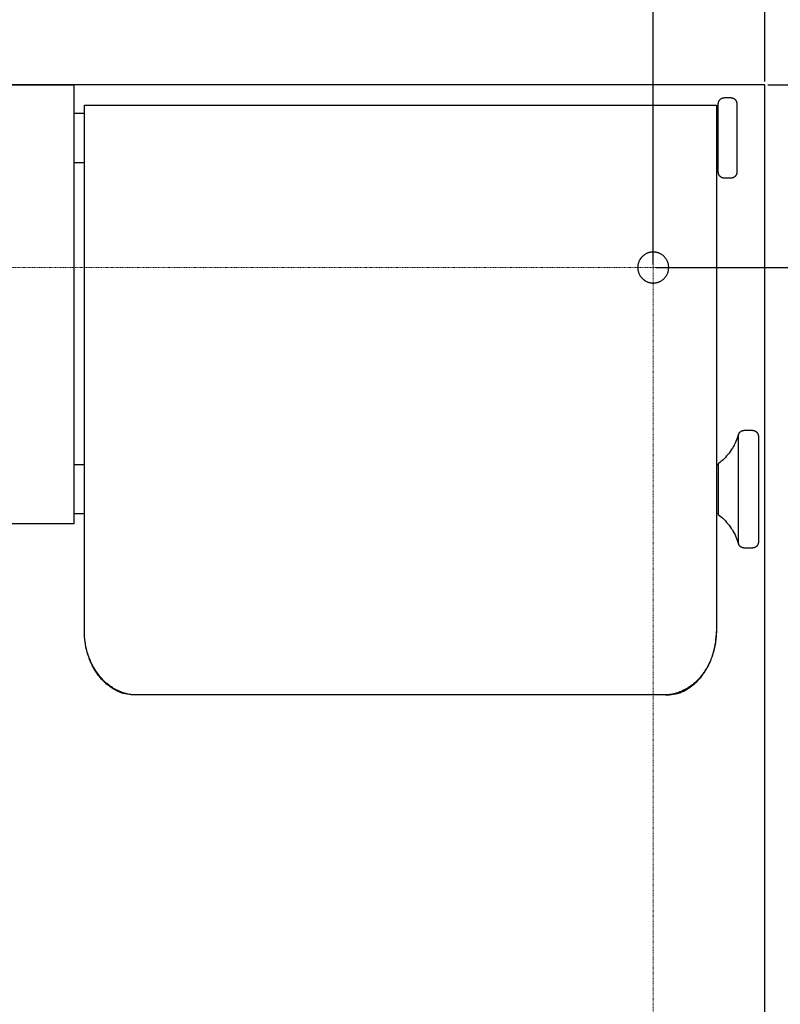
# Model space of a CAD drawing. Header units: millimetres. Extents: x 580 to 2065, y -13 to 1037.
# Tile 5 of 10: x 1197 to 1320, y 502 to 660. Entities that reach past the tile are written whole.
import ezdxf

# ---------------------------------------------------------------- set-up
doc = ezdxf.new("R2010")
doc.units = ezdxf.units.MM
doc.header["$LTSCALE"] = 0.1
doc.linetypes.add('CENTER', pattern=[0.6, 0.375, -0.075, 0.075, -0.075])
for name, color, linetype in [('CEN', 1, 'CENTER'), ('DEFAULT', 7, 'Continuous'), ('LAYER 07', 2, 'Continuous')]:
    doc.layers.add(name, color=color, linetype=linetype)
doc.styles.add('ARIAL', font='arial_0.ttf')
doc.dimstyles.new('DIMENSION STYLE 01', dxfattribs={"dimtxt": 20, "dimasz": 20, "dimexe": 10, "dimexo": 0.5, "dimgap": 0.09, "dimtad": 1, "dimtoh": 1, "dimdec": 0, "dimzin": 0, "dimdsep": 46, "dimtxsty": 'ARIAL', "dimcen": 0.5, "dimadec": 1, "dimazin": 0, "dimtfac": 1, "dimtdec": 4, "dimtofl": 0, "dimtmove": 0, "dimatfit": 3, "dimfxl": 1, "dimtolj": 1, "dimtzin": 0, "dimarcsym": 0})

# ---------------------------------------------------------------- blocks, each defined once
blk = doc.blocks.new('*D328')
at = {"layer": 'DEFAULT', "color": 0, "lineweight": -2, "transparency": 16777216}
for p, q in [((1092.26, 620.96), (1092.26, 706.62)), ((1299.26, 620.96), (1299.26, 706.62)), ((1112.26, 696.62), (1279.26, 696.62))]:
    blk.add_line(p, q, dxfattribs=at)
at = {"layer": 'DEFAULT', "color": 0, "transparency": 16777216}
for points in [[(1112.26, 699.95), (1112.26, 693.29), (1092.26, 696.62)], [(1279.26, 699.95), (1279.26, 693.29), (1299.26, 696.62)]]:
    blk.add_solid(points, dxfattribs=at)
at = {"layer": 'Defpoints', "color": 0, "transparency": 16777216}
for p in [(1299.26, 696.62), (1092.26, 620.46), (1299.26, 620.46)]:
    blk.add_point(p, dxfattribs=at)
at = {"layer": 'DEFAULT', "color": 0, "transparency": 16777216, "insert": (1195.76, 706.92), "char_height": 20, "attachment_point": 5, "style": 'ARIAL'}
blk.add_mtext('\\A1;207', dxfattribs=at)
blk = doc.blocks.new('*D325')
at = {"layer": 'DEFAULT', "color": 0, "lineweight": -2, "transparency": 16777216}
for p, q in [((1074.26, 650.46), (1074.26, 742.63)), ((1317.26, 650.46), (1317.26, 742.63)), ((1297.26, 732.63), (1094.26, 732.63))]:
    blk.add_line(p, q, dxfattribs=at)
at = {"layer": 'DEFAULT', "color": 0, "transparency": 16777216}
for points in [[(1094.26, 735.97), (1094.26, 729.3), (1074.26, 732.63)], [(1297.26, 735.97), (1297.26, 729.3), (1317.26, 732.63)]]:
    blk.add_solid(points, dxfattribs=at)
at = {"layer": 'Defpoints', "color": 0, "transparency": 16777216}
for p in [(1074.26, 732.63), (1074.26, 649.96), (1317.26, 649.96)]:
    blk.add_point(p, dxfattribs=at)
at = {"layer": 'DEFAULT', "color": 0, "transparency": 16777216, "insert": (1195.76, 742.94), "char_height": 20, "attachment_point": 5, "style": 'ARIAL'}
blk.add_mtext('\\A1;243', dxfattribs=at)
blk = doc.blocks.new('*D329')
at = {"layer": 'DEFAULT', "color": 0, "lineweight": -2, "transparency": 16777216}
for p, q in [((1317.76, 649.96), (1402.91, 649.96)), ((1392.91, 629.96), (1392.91, 140.96)), ((1317.76, 120.96), (1402.91, 120.96))]:
    blk.add_line(p, q, dxfattribs=at)
at = {"layer": 'DEFAULT', "color": 0, "transparency": 16777216}
for points in [[(1389.57, 629.96), (1396.24, 629.96), (1392.91, 649.96)], [(1389.57, 140.96), (1396.24, 140.96), (1392.91, 120.96)]]:
    blk.add_solid(points, dxfattribs=at)
at = {"layer": 'Defpoints', "color": 0, "transparency": 16777216}
for p in [(1317.26, 649.96), (1317.26, 120.96), (1392.91, 120.96)]:
    blk.add_point(p, dxfattribs=at)
at = {"layer": 'DEFAULT', "color": 0, "transparency": 16777216, "insert": (1382.6, 385.46), "char_height": 20, "attachment_point": 5, "rotation": 90, "style": 'ARIAL'}
blk.add_mtext('\\A1;530^M^J', dxfattribs=at)
blk = doc.blocks.new('*D330')
at = {"layer": 'DEFAULT', "color": 0, "lineweight": -2, "transparency": 16777216}
for p, q in [((1299.76, 620.46), (1369.07, 620.46)), ((1359.07, 600.46), (1359.07, 180.46)), ((1299.76, 160.46), (1369.07, 160.46))]:
    blk.add_line(p, q, dxfattribs=at)
at = {"layer": 'DEFAULT', "color": 0, "transparency": 16777216}
for points in [[(1355.74, 600.46), (1362.4, 600.46), (1359.07, 620.46)], [(1355.74, 180.46), (1362.4, 180.46), (1359.07, 160.46)]]:
    blk.add_solid(points, dxfattribs=at)
at = {"layer": 'Defpoints', "color": 0, "transparency": 16777216}
for p in [(1299.26, 620.46), (1299.26, 160.46), (1359.07, 160.46)]:
    blk.add_point(p, dxfattribs=at)
at = {"layer": 'DEFAULT', "color": 0, "transparency": 16777216, "insert": (1348.77, 390.46), "char_height": 20, "attachment_point": 5, "rotation": 90, "style": 'ARIAL'}
blk.add_mtext('\\A1;460', dxfattribs=at)

msp = doc.modelspace()

# ---------------------------------------------------------------- linework, layer by layer
at = {"layer": 'CEN', "lineweight": 0}
for p, q in [((1299.26, 147.45), (1299.26, 644.05)), ((1308.26, 620.46), (1080.34, 620.46))]:
    msp.add_line(p, q, dxfattribs=at)
at = {"layer": 'LAYER 07'}
for p, q in [((1317.26, 649.96), (1149.26, 649.96)), ((1185.76, 649.96), (1205.76, 649.96)), ((1205.76, 649.96), (1205.76, 579.1)), ((1317.26, 138.99), (1317.26, 649.96)), ((1309.76, 646.91), (1309.77, 646.95)), ((1309.76, 646.88), (1309.76, 646.91)), ((1309.76, 635.88), (1309.76, 646.88)), ((1309.77, 647.02), (1309.78, 647.05)), ((1309.77, 646.98), (1309.77, 647.02)), ((1309.77, 646.95), (1309.77, 646.98)), ((1309.78, 647.08), (1309.79, 647.12)), ((1309.78, 647.05), (1309.78, 647.08)), ((1309.79, 647.12), (1309.8, 647.15)), ((1309.8, 647.15), (1309.81, 647.19)), ((1309.81, 647.19), (1309.82, 647.22)), ((1309.82, 647.22), (1309.84, 647.25)), ((1309.84, 647.25), (1309.85, 647.28)), ((1309.85, 647.28), (1309.86, 647.31)), ((1309.86, 647.31), (1309.88, 647.35)), ((1309.88, 647.35), (1309.9, 647.38)), ((1309.9, 647.38), (1309.91, 647.41)), ((1309.91, 647.41), (1309.93, 647.44)), ((1309.93, 647.44), (1309.95, 647.46)), ((1309.95, 647.46), (1309.97, 647.49)), ((1309.97, 647.49), (1310, 647.52)), ((1310, 647.52), (1310.02, 647.55)), ((1310.02, 647.55), (1310.04, 647.57)), ((1310.04, 647.57), (1310.07, 647.6)), ((1310.07, 647.6), (1310.09, 647.62)), ((1310.09, 647.62), (1310.12, 647.64)), ((1310.12, 647.64), (1310.15, 647.66)), ((1310.15, 647.66), (1310.17, 647.69)), ((1310.17, 647.69), (1310.2, 647.71)), ((1310.2, 647.71), (1310.23, 647.72)), ((1310.23, 647.72), (1310.26, 647.74)), ((1310.26, 647.74), (1310.29, 647.76)), ((1310.29, 647.76), (1310.32, 647.77)), ((1310.32, 647.77), (1310.36, 647.79)), ((1310.36, 647.79), (1310.39, 647.8)), ((1310.39, 647.8), (1310.42, 647.82)), ((1310.42, 647.82), (1310.45, 647.83)), ((1310.45, 647.83), (1310.49, 647.84)), ((1310.49, 647.84), (1310.52, 647.85)), ((1310.52, 647.85), (1310.55, 647.85)), ((1310.55, 647.85), (1310.59, 647.86)), ((1310.59, 647.86), (1310.62, 647.87)), ((1310.62, 647.87), (1310.66, 647.87)), ((1310.66, 647.87), (1310.69, 647.87)), ((1310.69, 647.87), (1310.73, 647.88)), ((1310.73, 647.88), (1310.76, 647.88)), ((1310.76, 647.88), (1311.76, 647.88)), ((1311.76, 647.88), (1311.8, 647.88)), ((1311.8, 647.88), (1311.83, 647.87)), ((1311.83, 647.87), (1311.87, 647.87)), ((1311.87, 647.87), (1311.9, 647.87)), ((1311.9, 647.87), (1311.94, 647.86)), ((1311.94, 647.86), (1311.97, 647.85)), ((1311.97, 647.85), (1312, 647.85)), ((1312, 647.85), (1312.04, 647.84)), ((1312.04, 647.84), (1312.07, 647.83)), ((1312.07, 647.83), (1312.1, 647.82)), ((1312.1, 647.82), (1312.14, 647.8)), ((1312.14, 647.8), (1312.17, 647.79)), ((1312.17, 647.79), (1312.2, 647.77)), ((1312.2, 647.77), (1312.23, 647.76)), ((1312.23, 647.76), (1312.26, 647.74)), ((1312.26, 647.74), (1312.29, 647.72)), ((1312.29, 647.72), (1312.32, 647.71)), ((1312.32, 647.71), (1312.35, 647.69)), ((1312.35, 647.69), (1312.38, 647.66)), ((1312.38, 647.66), (1312.41, 647.64)), ((1312.41, 647.64), (1312.43, 647.62)), ((1312.43, 647.62), (1312.46, 647.6)), ((1312.46, 647.6), (1312.48, 647.57)), ((1312.48, 647.57), (1312.51, 647.55)), ((1312.51, 647.55), (1312.53, 647.52)), ((1312.53, 647.52), (1312.55, 647.49)), ((1312.55, 647.49), (1312.57, 647.46)), ((1312.57, 647.46), (1312.59, 647.44)), ((1312.59, 647.44), (1312.61, 647.41)), ((1312.61, 647.41), (1312.63, 647.38)), ((1312.63, 647.38), (1312.65, 647.35)), ((1312.65, 647.35), (1312.66, 647.31)), ((1312.66, 647.31), (1312.68, 647.28)), ((1312.68, 647.28), (1312.69, 647.25)), ((1312.69, 647.25), (1312.7, 647.22)), ((1312.7, 647.22), (1312.71, 647.19)), ((1312.71, 647.19), (1312.72, 647.15)), ((1312.72, 647.15), (1312.73, 647.12)), ((1312.73, 647.12), (1312.74, 647.08)), ((1312.74, 647.08), (1312.75, 647.05)), ((1312.75, 647.05), (1312.75, 647.02)), ((1312.75, 647.02), (1312.76, 646.98)), ((1312.76, 646.98), (1312.76, 646.95)), ((1312.76, 646.95), (1312.76, 646.91)), ((1312.76, 646.91), (1312.76, 646.88)), ((1312.76, 646.88), (1312.76, 635.88)), ((1205.76, 645.38), (1207.45, 645.38)), ((1207.45, 561.82), (1207.45, 646.68)), ((1207.45, 646.68), (1258.45, 646.68)), ((1258.45, 646.68), (1309.45, 646.68)), ((1309.45, 646.68), (1309.45, 561.82)), ((1309.45, 645.38), (1309.76, 645.38)), ((1207.45, 637.38), (1205.76, 637.38)), ((1309.76, 637.38), (1309.45, 637.38)), ((1309.76, 635.84), (1309.76, 635.88)), ((1309.77, 635.81), (1309.76, 635.84)), ((1309.77, 635.77), (1309.77, 635.81)), ((1309.77, 635.74), (1309.77, 635.77)), ((1309.78, 635.7), (1309.77, 635.74)), ((1309.78, 635.67), (1309.78, 635.7)), ((1309.79, 635.63), (1309.78, 635.67)), ((1312.74, 635.67), (1312.73, 635.63)), ((1312.75, 635.7), (1312.74, 635.67)), ((1312.76, 635.77), (1312.75, 635.74)), ((1312.75, 635.74), (1312.75, 635.7)), ((1312.76, 635.88), (1312.76, 635.84)), ((1312.76, 635.84), (1312.76, 635.81)), ((1312.76, 635.81), (1312.76, 635.77)), ((1309.8, 635.6), (1309.79, 635.63)), ((1309.81, 635.57), (1309.8, 635.6)), ((1309.82, 635.53), (1309.81, 635.57)), ((1309.84, 635.5), (1309.82, 635.53)), ((1309.85, 635.47), (1309.84, 635.5)), ((1309.86, 635.44), (1309.85, 635.47)), ((1309.88, 635.41), (1309.86, 635.44)), ((1309.9, 635.38), (1309.88, 635.41)), ((1309.91, 635.35), (1309.9, 635.38)), ((1309.93, 635.32), (1309.91, 635.35)), ((1309.95, 635.29), (1309.93, 635.32)), ((1309.97, 635.26), (1309.95, 635.29)), ((1310, 635.23), (1309.97, 635.26)), ((1310.02, 635.21), (1310, 635.23)), ((1310.04, 635.18), (1310.02, 635.21)), ((1310.07, 635.16), (1310.04, 635.18)), ((1310.09, 635.13), (1310.07, 635.16)), ((1310.12, 635.11), (1310.09, 635.13)), ((1310.15, 635.09), (1310.12, 635.11)), ((1310.18, 635.07), (1310.15, 635.09)), ((1310.2, 635.05), (1310.18, 635.07)), ((1310.23, 635.03), (1310.2, 635.05)), ((1310.26, 635.01), (1310.23, 635.03)), ((1310.29, 634.99), (1310.26, 635.01)), ((1310.32, 634.98), (1310.29, 634.99)), ((1310.36, 634.96), (1310.32, 634.98)), ((1310.39, 634.95), (1310.36, 634.96)), ((1310.42, 634.94), (1310.39, 634.95)), ((1310.45, 634.92), (1310.42, 634.94)), ((1310.49, 634.91), (1310.45, 634.92)), ((1310.52, 634.91), (1310.49, 634.91)), ((1310.55, 634.9), (1310.52, 634.91)), ((1310.59, 634.89), (1310.55, 634.9)), ((1310.62, 634.89), (1310.59, 634.89)), ((1310.66, 634.88), (1310.62, 634.89)), ((1310.69, 634.88), (1310.66, 634.88)), ((1310.73, 634.88), (1310.69, 634.88)), ((1310.76, 634.88), (1310.73, 634.88)), ((1311.76, 634.88), (1310.76, 634.88)), ((1311.8, 634.88), (1311.76, 634.88)), ((1311.83, 634.88), (1311.8, 634.88)), ((1311.87, 634.88), (1311.83, 634.88)), ((1311.9, 634.89), (1311.87, 634.88)), ((1311.94, 634.89), (1311.9, 634.89)), ((1311.97, 634.9), (1311.94, 634.89)), ((1312, 634.91), (1311.97, 634.9)), ((1312.04, 634.91), (1312, 634.91)), ((1312.07, 634.92), (1312.04, 634.91)), ((1312.1, 634.94), (1312.07, 634.92)), ((1312.14, 634.95), (1312.1, 634.94)), ((1312.17, 634.96), (1312.14, 634.95)), ((1312.2, 634.98), (1312.17, 634.96)), ((1312.23, 634.99), (1312.2, 634.98)), ((1312.26, 635.01), (1312.23, 634.99)), ((1312.29, 635.03), (1312.26, 635.01)), ((1312.32, 635.05), (1312.29, 635.03)), ((1312.35, 635.07), (1312.32, 635.05)), ((1312.38, 635.09), (1312.35, 635.07)), ((1312.41, 635.11), (1312.38, 635.09)), ((1312.43, 635.13), (1312.41, 635.11)), ((1312.46, 635.16), (1312.43, 635.13)), ((1312.48, 635.18), (1312.46, 635.16)), ((1312.51, 635.21), (1312.48, 635.18)), ((1312.53, 635.23), (1312.51, 635.21)), ((1312.55, 635.26), (1312.53, 635.23)), ((1312.57, 635.29), (1312.55, 635.26)), ((1312.59, 635.32), (1312.57, 635.29)), ((1312.61, 635.35), (1312.59, 635.32)), ((1312.63, 635.38), (1312.61, 635.35)), ((1312.65, 635.41), (1312.63, 635.38)), ((1312.66, 635.44), (1312.65, 635.41)), ((1312.68, 635.47), (1312.66, 635.44)), ((1312.69, 635.5), (1312.68, 635.47)), ((1312.7, 635.53), (1312.69, 635.5)), ((1312.71, 635.57), (1312.7, 635.53)), ((1312.72, 635.6), (1312.71, 635.57)), ((1312.73, 635.63), (1312.72, 635.6)), ((1299.07, 622.95), (1298.98, 622.94)), ((1299.15, 622.96), (1299.07, 622.95)), ((1299.24, 622.96), (1299.15, 622.96)), ((1299.33, 622.96), (1299.24, 622.96)), ((1299.41, 622.96), (1299.33, 622.96)), ((1299.5, 622.95), (1299.41, 622.96)), ((1296.94, 621.39), (1296.91, 621.31)), ((1296.97, 621.47), (1296.94, 621.39)), ((1297.01, 621.55), (1296.97, 621.47)), ((1297.05, 621.63), (1297.01, 621.55)), ((1297.09, 621.7), (1297.05, 621.63)), ((1297.14, 621.78), (1297.09, 621.7)), ((1297.18, 621.85), (1297.14, 621.78)), ((1297.23, 621.92), (1297.18, 621.85)), ((1297.29, 621.99), (1297.23, 621.92)), ((1297.34, 622.06), (1297.29, 621.99)), ((1297.4, 622.13), (1297.34, 622.06)), ((1297.46, 622.19), (1297.4, 622.13)), ((1297.52, 622.25), (1297.46, 622.19)), ((1297.58, 622.31), (1297.52, 622.25)), ((1297.64, 622.37), (1297.58, 622.31)), ((1297.71, 622.42), (1297.64, 622.37)), ((1297.78, 622.47), (1297.71, 622.42)), ((1297.85, 622.53), (1297.78, 622.47)), ((1297.92, 622.57), (1297.85, 622.53)), ((1298, 622.62), (1297.92, 622.57)), ((1298.07, 622.66), (1298, 622.62)), ((1298.15, 622.7), (1298.07, 622.66)), ((1298.23, 622.74), (1298.15, 622.7)), ((1298.31, 622.77), (1298.23, 622.74)), ((1298.39, 622.8), (1298.31, 622.77)), ((1298.47, 622.83), (1298.39, 622.8)), ((1298.55, 622.86), (1298.47, 622.83)), ((1298.64, 622.88), (1298.55, 622.86)), ((1298.72, 622.9), (1298.64, 622.88)), ((1298.81, 622.92), (1298.72, 622.9)), ((1298.89, 622.93), (1298.81, 622.92)), ((1298.98, 622.94), (1298.89, 622.93)), ((1299.59, 622.94), (1299.5, 622.95)), ((1299.67, 622.93), (1299.59, 622.94)), ((1299.76, 622.91), (1299.67, 622.93)), ((1299.84, 622.89), (1299.76, 622.91)), ((1299.93, 622.87), (1299.84, 622.89)), ((1300.01, 622.85), (1299.93, 622.87)), ((1300.09, 622.82), (1300.01, 622.85)), ((1300.17, 622.79), (1300.09, 622.82)), ((1300.25, 622.75), (1300.17, 622.79)), ((1300.33, 622.72), (1300.25, 622.75)), ((1300.41, 622.68), (1300.33, 622.72)), ((1300.49, 622.64), (1300.41, 622.68)), ((1300.56, 622.6), (1300.49, 622.64)), ((1300.63, 622.55), (1300.56, 622.6)), ((1300.71, 622.5), (1300.63, 622.55)), ((1300.78, 622.45), (1300.71, 622.5)), ((1300.84, 622.4), (1300.78, 622.45)), ((1300.91, 622.34), (1300.84, 622.4)), ((1300.97, 622.28), (1300.91, 622.34)), ((1301.04, 622.22), (1300.97, 622.28)), ((1301.1, 622.16), (1301.04, 622.22)), ((1301.15, 622.09), (1301.1, 622.16)), ((1301.21, 622.03), (1301.15, 622.09)), ((1301.26, 621.96), (1301.21, 622.03)), ((1301.31, 621.89), (1301.26, 621.96)), ((1301.36, 621.81), (1301.31, 621.89)), ((1301.41, 621.74), (1301.36, 621.81)), ((1301.45, 621.67), (1301.41, 621.74)), ((1301.49, 621.59), (1301.45, 621.67)), ((1301.53, 621.51), (1301.49, 621.59)), ((1301.56, 621.43), (1301.53, 621.51)), ((1301.6, 621.35), (1301.56, 621.43)), ((1296.77, 620.63), (1296.76, 620.55)), ((1296.76, 620.55), (1296.76, 620.46)), ((1296.76, 620.46), (1296.76, 620.37)), ((1296.76, 620.37), (1296.77, 620.29)), ((1296.79, 620.81), (1296.77, 620.72)), ((1296.77, 620.72), (1296.77, 620.63)), ((1296.77, 620.29), (1296.77, 620.2)), ((1296.77, 620.2), (1296.79, 620.11)), ((1296.8, 620.89), (1296.79, 620.81)), ((1296.79, 620.11), (1296.8, 620.03)), ((1296.82, 620.98), (1296.8, 620.89)), ((1296.8, 620.03), (1296.82, 619.94)), ((1296.83, 621.06), (1296.82, 620.98)), ((1296.82, 619.94), (1296.83, 619.86)), ((1296.86, 621.15), (1296.83, 621.06)), ((1296.83, 619.86), (1296.86, 619.77)), ((1296.88, 621.23), (1296.86, 621.15)), ((1296.86, 619.77), (1296.88, 619.69)), ((1296.91, 621.31), (1296.88, 621.23)), ((1301.63, 621.27), (1301.6, 621.35)), ((1301.65, 621.19), (1301.63, 621.27)), ((1301.68, 621.1), (1301.65, 621.19)), ((1301.65, 619.73), (1301.68, 619.82)), ((1301.7, 621.02), (1301.68, 621.1)), ((1301.68, 619.82), (1301.7, 619.9)), ((1301.72, 620.93), (1301.7, 621.02)), ((1301.7, 619.9), (1301.72, 619.99)), ((1301.73, 620.85), (1301.72, 620.93)), ((1301.72, 619.99), (1301.73, 620.07)), ((1301.74, 620.76), (1301.73, 620.85)), ((1301.73, 620.07), (1301.74, 620.16)), ((1301.75, 620.68), (1301.74, 620.76)), ((1301.74, 620.16), (1301.75, 620.24)), ((1301.76, 620.59), (1301.75, 620.68)), ((1301.75, 620.24), (1301.76, 620.33)), ((1301.76, 620.5), (1301.76, 620.59)), ((1301.76, 620.42), (1301.76, 620.5)), ((1301.76, 620.33), (1301.76, 620.42)), ((1296.88, 619.69), (1296.91, 619.61)), ((1296.91, 619.61), (1296.94, 619.53)), ((1296.94, 619.53), (1296.97, 619.45)), ((1296.97, 619.45), (1297.01, 619.37)), ((1297.01, 619.37), (1297.05, 619.29)), ((1297.05, 619.29), (1297.09, 619.22)), ((1297.09, 619.22), (1297.14, 619.14)), ((1297.14, 619.14), (1297.18, 619.07)), ((1297.18, 619.07), (1297.23, 619)), ((1297.23, 619), (1297.29, 618.93)), ((1297.29, 618.93), (1297.34, 618.86)), ((1297.34, 618.86), (1297.4, 618.79)), ((1297.4, 618.79), (1297.46, 618.73)), ((1297.46, 618.73), (1297.52, 618.67)), ((1297.52, 618.67), (1297.58, 618.61)), ((1297.58, 618.61), (1297.64, 618.55)), ((1297.64, 618.55), (1297.71, 618.5)), ((1297.71, 618.5), (1297.78, 618.45)), ((1297.78, 618.45), (1297.85, 618.39)), ((1297.85, 618.39), (1297.92, 618.35)), ((1297.92, 618.35), (1298, 618.3)), ((1298, 618.3), (1298.07, 618.26)), ((1298.07, 618.26), (1298.15, 618.22)), ((1298.15, 618.22), (1298.23, 618.18)), ((1300.25, 618.17), (1300.33, 618.2)), ((1300.33, 618.2), (1300.41, 618.24)), ((1300.41, 618.24), (1300.49, 618.28)), ((1300.49, 618.28), (1300.56, 618.32)), ((1300.56, 618.32), (1300.63, 618.37)), ((1300.63, 618.37), (1300.71, 618.42)), ((1300.71, 618.42), (1300.78, 618.47)), ((1300.78, 618.47), (1300.84, 618.52)), ((1300.84, 618.52), (1300.91, 618.58)), ((1300.91, 618.58), (1300.97, 618.64)), ((1300.97, 618.64), (1301.04, 618.7)), ((1301.04, 618.7), (1301.1, 618.76)), ((1301.1, 618.76), (1301.15, 618.83)), ((1301.15, 618.83), (1301.21, 618.89)), ((1301.21, 618.89), (1301.26, 618.96)), ((1301.26, 618.96), (1301.31, 619.03)), ((1301.31, 619.03), (1301.36, 619.11)), ((1301.36, 619.11), (1301.41, 619.18)), ((1301.41, 619.18), (1301.45, 619.25)), ((1301.45, 619.25), (1301.49, 619.33)), ((1301.49, 619.33), (1301.53, 619.41)), ((1301.53, 619.41), (1301.56, 619.49)), ((1301.56, 619.49), (1301.6, 619.57)), ((1301.6, 619.57), (1301.63, 619.65)), ((1301.63, 619.65), (1301.65, 619.73)), ((1298.23, 618.18), (1298.31, 618.15)), ((1298.31, 618.15), (1298.39, 618.12)), ((1298.39, 618.12), (1298.47, 618.09)), ((1298.47, 618.09), (1298.55, 618.06)), ((1298.55, 618.06), (1298.64, 618.04)), ((1298.64, 618.04), (1298.72, 618.02)), ((1298.72, 618.02), (1298.81, 618)), ((1298.81, 618), (1298.89, 617.99)), ((1298.89, 617.99), (1298.98, 617.98)), ((1298.98, 617.98), (1299.07, 617.97)), ((1299.07, 617.97), (1299.15, 617.96)), ((1299.15, 617.96), (1299.24, 617.96)), ((1299.24, 617.96), (1299.33, 617.96)), ((1299.33, 617.96), (1299.41, 617.96)), ((1299.41, 617.96), (1299.5, 617.97)), ((1299.5, 617.97), (1299.59, 617.98)), ((1299.59, 617.98), (1299.67, 617.99)), ((1299.67, 617.99), (1299.76, 618.01)), ((1299.76, 618.01), (1299.84, 618.03)), ((1299.84, 618.03), (1299.93, 618.05)), ((1299.93, 618.05), (1300.01, 618.07)), ((1300.01, 618.07), (1300.09, 618.1)), ((1300.09, 618.1), (1300.17, 618.13)), ((1300.17, 618.13), (1300.25, 618.17)), ((1312.83, 592.93), (1312.72, 592.65)), ((1312.93, 593.23), (1312.83, 592.93)), ((1313.02, 593.52), (1312.93, 593.23)), ((1313.02, 593.52), (1313.03, 593.55)), ((1313.02, 575.86), (1313.02, 593.52)), ((1313.02, 593.52), (1313.02, 593.52)), ((1313.03, 593.55), (1313.05, 593.58)), ((1313.05, 593.58), (1313.06, 593.62)), ((1313.06, 593.62), (1313.07, 593.65)), ((1313.07, 593.65), (1313.09, 593.68)), ((1313.09, 593.68), (1313.11, 593.71)), ((1313.11, 593.71), (1313.13, 593.74)), ((1313.13, 593.74), (1313.15, 593.76)), ((1313.15, 593.76), (1313.17, 593.79)), ((1313.17, 593.79), (1313.19, 593.82)), ((1313.19, 593.82), (1313.21, 593.84)), ((1313.21, 593.84), (1313.23, 593.87)), ((1313.23, 593.87), (1313.26, 593.89)), ((1313.26, 593.89), (1313.28, 593.92)), ((1313.28, 593.92), (1313.31, 593.94)), ((1313.31, 593.94), (1313.33, 593.96)), ((1313.33, 593.96), (1313.36, 593.98)), ((1313.36, 593.98), (1313.39, 594)), ((1313.39, 594), (1313.41, 594.02)), ((1313.41, 594.02), (1313.44, 594.04)), ((1313.44, 594.04), (1313.47, 594.06)), ((1313.47, 594.06), (1313.5, 594.08)), ((1313.5, 594.08), (1313.53, 594.09)), ((1313.53, 594.09), (1313.56, 594.11)), ((1313.56, 594.11), (1313.6, 594.12)), ((1313.6, 594.12), (1313.63, 594.13)), ((1313.63, 594.13), (1313.66, 594.14)), ((1313.66, 594.14), (1313.69, 594.15)), ((1313.69, 594.15), (1313.73, 594.16)), ((1313.73, 594.16), (1313.76, 594.17)), ((1313.76, 594.17), (1313.79, 594.17)), ((1313.79, 594.17), (1313.83, 594.18)), ((1313.83, 594.18), (1313.86, 594.18)), ((1313.86, 594.18), (1313.9, 594.19)), ((1313.9, 594.19), (1313.93, 594.19)), ((1313.93, 594.19), (1313.96, 594.19)), ((1313.96, 594.19), (1315.24, 594.19)), ((1315.24, 594.19), (1315.28, 594.19)), ((1315.28, 594.19), (1315.31, 594.19)), ((1315.31, 594.19), (1315.35, 594.18)), ((1315.35, 594.18), (1315.38, 594.18)), ((1315.38, 594.18), (1315.42, 594.17)), ((1315.42, 594.17), (1315.45, 594.17)), ((1315.45, 594.17), (1315.48, 594.16)), ((1315.48, 594.16), (1315.52, 594.15)), ((1315.52, 594.15), (1315.55, 594.14)), ((1315.55, 594.14), (1315.58, 594.13)), ((1315.58, 594.13), (1315.62, 594.12)), ((1315.62, 594.12), (1315.65, 594.1)), ((1315.65, 594.1), (1315.68, 594.09)), ((1315.68, 594.09), (1315.71, 594.07)), ((1315.71, 594.07), (1315.74, 594.05)), ((1315.74, 594.05), (1315.77, 594.04)), ((1315.77, 594.04), (1315.8, 594.02)), ((1315.8, 594.02), (1315.83, 594)), ((1315.83, 594), (1315.86, 593.98)), ((1315.86, 593.98), (1315.88, 593.95)), ((1315.88, 593.95), (1315.91, 593.93)), ((1315.91, 593.93), (1315.94, 593.91)), ((1315.94, 593.91), (1315.96, 593.88)), ((1315.96, 593.88), (1315.98, 593.86)), ((1315.98, 593.86), (1316.01, 593.83)), ((1316.01, 593.83), (1316.03, 593.8)), ((1316.03, 593.8), (1316.05, 593.78)), ((1316.05, 593.78), (1316.07, 593.75)), ((1316.07, 593.75), (1316.09, 593.72)), ((1316.09, 593.72), (1316.11, 593.69)), ((1316.11, 593.69), (1316.12, 593.66)), ((1316.12, 593.66), (1316.14, 593.63)), ((1316.14, 593.63), (1316.16, 593.6)), ((1316.16, 593.6), (1316.17, 593.56)), ((1316.17, 593.56), (1316.18, 593.53)), ((1316.18, 593.53), (1316.19, 593.5)), ((1316.19, 593.5), (1316.2, 593.46)), ((1316.2, 593.46), (1316.21, 593.43)), ((1316.21, 593.43), (1316.22, 593.4)), ((1316.22, 593.4), (1316.23, 593.36)), ((1316.23, 593.36), (1316.23, 593.33)), ((1316.23, 593.33), (1316.24, 593.29)), ((1316.24, 593.29), (1316.24, 593.26)), ((1316.24, 593.26), (1316.24, 593.22)), ((1316.24, 593.22), (1316.24, 593.19)), ((1316.24, 593.19), (1316.24, 576.19)), ((1312.03, 591.28), (1311.86, 591.02)), ((1312.18, 591.54), (1312.03, 591.28)), ((1312.33, 591.81), (1312.18, 591.54)), ((1312.47, 592.09), (1312.33, 591.81)), ((1312.6, 592.36), (1312.47, 592.09)), ((1312.72, 592.65), (1312.6, 592.36)), ((1310.69, 589.6), (1310.47, 589.39)), ((1310.91, 589.82), (1310.69, 589.6)), ((1311.11, 590.05), (1310.91, 589.82)), ((1311.31, 590.28), (1311.11, 590.05)), ((1311.5, 590.52), (1311.31, 590.28)), ((1311.69, 590.77), (1311.5, 590.52)), ((1311.86, 591.02), (1311.69, 590.77)), ((1205.76, 588.69), (1207.45, 588.69)), ((1309.45, 588.69), (1309.76, 588.69)), ((1310, 588.99), (1309.76, 588.8)), ((1309.76, 588.8), (1309.76, 580.58)), ((1310.24, 589.18), (1310, 588.99)), ((1310.47, 589.39), (1310.24, 589.18)), ((1207.45, 580.69), (1205.76, 580.69)), ((1309.76, 580.69), (1309.45, 580.69)), ((1309.76, 580.58), (1310, 580.39)), ((1310, 580.39), (1310.24, 580.2)), ((1310.24, 580.2), (1310.47, 579.99)), ((1205.76, 579.1), (1185.76, 579.1)), ((1310.47, 579.99), (1310.69, 579.78)), ((1310.69, 579.78), (1310.91, 579.56)), ((1310.91, 579.56), (1311.11, 579.33)), ((1311.11, 579.33), (1311.31, 579.1)), ((1311.31, 579.1), (1311.5, 578.86)), ((1311.5, 578.86), (1311.69, 578.61)), ((1311.69, 578.61), (1311.86, 578.36)), ((1311.86, 578.36), (1312.03, 578.1)), ((1312.03, 578.1), (1312.18, 577.84)), ((1312.18, 577.84), (1312.33, 577.57)), ((1312.33, 577.57), (1312.47, 577.29)), ((1312.47, 577.29), (1312.6, 577.01)), ((1312.6, 577.01), (1312.72, 576.73)), ((1312.72, 576.73), (1312.83, 576.44)), ((1312.83, 576.44), (1312.93, 576.15)), ((1312.93, 576.15), (1313.02, 575.86)), ((1313.03, 575.83), (1313.02, 575.86)), ((1313.05, 575.79), (1313.03, 575.83)), ((1313.06, 575.76), (1313.05, 575.79)), ((1313.07, 575.73), (1313.06, 575.76)), ((1313.09, 575.7), (1313.07, 575.73)), ((1313.11, 575.67), (1313.09, 575.7)), ((1313.13, 575.64), (1313.11, 575.67)), ((1313.15, 575.61), (1313.13, 575.64)), ((1313.17, 575.59), (1313.15, 575.61)), ((1313.19, 575.56), (1313.17, 575.59)), ((1313.21, 575.53), (1313.19, 575.56)), ((1313.23, 575.51), (1313.21, 575.53)), ((1313.26, 575.48), (1313.23, 575.51)), ((1313.28, 575.46), (1313.26, 575.48)), ((1313.31, 575.44), (1313.28, 575.46)), ((1313.33, 575.42), (1313.31, 575.44)), ((1313.36, 575.39), (1313.33, 575.42)), ((1313.39, 575.37), (1313.36, 575.39)), ((1313.41, 575.35), (1313.39, 575.37)), ((1313.44, 575.34), (1313.41, 575.35)), ((1313.47, 575.32), (1313.44, 575.34)), ((1313.5, 575.3), (1313.47, 575.32)), ((1313.53, 575.29), (1313.5, 575.3)), ((1313.56, 575.27), (1313.53, 575.29)), ((1315.65, 575.28), (1315.62, 575.26)), ((1315.68, 575.29), (1315.65, 575.28)), ((1315.71, 575.31), (1315.68, 575.29)), ((1315.74, 575.32), (1315.71, 575.31)), ((1315.77, 575.34), (1315.74, 575.32)), ((1315.8, 575.36), (1315.77, 575.34)), ((1315.83, 575.38), (1315.8, 575.36)), ((1315.86, 575.4), (1315.83, 575.38)), ((1315.88, 575.42), (1315.86, 575.4)), ((1315.91, 575.45), (1315.88, 575.42)), ((1315.94, 575.47), (1315.91, 575.45)), ((1315.96, 575.5), (1315.94, 575.47)), ((1315.98, 575.52), (1315.96, 575.5)), ((1316.01, 575.55), (1315.98, 575.52)), ((1316.03, 575.57), (1316.01, 575.55)), ((1316.05, 575.6), (1316.03, 575.57)), ((1316.07, 575.63), (1316.05, 575.6)), ((1316.09, 575.66), (1316.07, 575.63)), ((1316.11, 575.69), (1316.09, 575.66)), ((1316.12, 575.72), (1316.11, 575.69)), ((1316.14, 575.75), (1316.12, 575.72)), ((1316.16, 575.78), (1316.14, 575.75)), ((1316.17, 575.82), (1316.16, 575.78)), ((1316.18, 575.85), (1316.17, 575.82)), ((1316.19, 575.88), (1316.18, 575.85)), ((1316.2, 575.91), (1316.19, 575.88)), ((1316.21, 575.95), (1316.2, 575.91)), ((1316.22, 575.98), (1316.21, 575.95)), ((1316.23, 576.02), (1316.22, 575.98)), ((1316.24, 576.09), (1316.23, 576.05)), ((1316.23, 576.05), (1316.23, 576.02)), ((1316.24, 576.19), (1316.24, 576.15)), ((1316.24, 576.15), (1316.24, 576.12)), ((1316.24, 576.12), (1316.24, 576.09)), ((1313.6, 575.26), (1313.56, 575.27)), ((1313.63, 575.25), (1313.6, 575.26)), ((1313.66, 575.24), (1313.63, 575.25)), ((1313.69, 575.23), (1313.66, 575.24)), ((1313.73, 575.22), (1313.69, 575.23)), ((1313.76, 575.21), (1313.73, 575.22)), ((1313.79, 575.2), (1313.76, 575.21)), ((1313.83, 575.2), (1313.79, 575.2)), ((1313.86, 575.2), (1313.83, 575.2)), ((1313.9, 575.19), (1313.86, 575.2)), ((1313.93, 575.19), (1313.9, 575.19)), ((1313.96, 575.19), (1313.93, 575.19)), ((1315.24, 575.19), (1313.96, 575.19)), ((1315.28, 575.19), (1315.24, 575.19)), ((1315.31, 575.19), (1315.28, 575.19)), ((1315.35, 575.2), (1315.31, 575.19)), ((1315.38, 575.2), (1315.35, 575.2)), ((1315.42, 575.21), (1315.38, 575.2)), ((1315.45, 575.21), (1315.42, 575.21)), ((1315.48, 575.22), (1315.45, 575.21)), ((1315.52, 575.23), (1315.48, 575.22)), ((1315.55, 575.24), (1315.52, 575.23)), ((1315.58, 575.25), (1315.55, 575.24)), ((1315.62, 575.26), (1315.58, 575.25)), ((1207.46, 561.57), (1207.45, 561.82)), ((1207.46, 561.28), (1207.45, 561.7)), ((1207.46, 561.32), (1207.46, 561.57)), ((1207.48, 561.07), (1207.46, 561.32)), ((1207.48, 560.86), (1207.46, 561.28)), ((1207.49, 560.82), (1207.48, 561.07)), ((1309.43, 561.07), (1309.41, 560.82)), ((1309.44, 561.32), (1309.43, 561.07)), ((1309.43, 560.86), (1309.45, 561.28)), ((1309.45, 561.57), (1309.44, 561.32)), ((1309.45, 561.82), (1309.45, 561.57)), ((1309.45, 561.28), (1309.45, 561.7)), ((1207.52, 560.44), (1207.48, 560.86)), ((1207.52, 560.58), (1207.49, 560.82)), ((1207.54, 560.33), (1207.52, 560.58)), ((1207.57, 560.03), (1207.52, 560.44)), ((1207.58, 560.08), (1207.54, 560.33)), ((1207.63, 559.61), (1207.57, 560.03)), ((1207.61, 559.83), (1207.58, 560.08)), ((1207.65, 559.59), (1207.61, 559.83)), ((1207.71, 559.2), (1207.63, 559.61)), ((1207.7, 559.35), (1207.65, 559.59)), ((1309.2, 559.2), (1309.28, 559.61)), ((1309.25, 559.59), (1309.21, 559.35)), ((1309.3, 559.83), (1309.25, 559.59)), ((1309.28, 559.61), (1309.34, 560.03)), ((1309.33, 560.08), (1309.3, 559.83)), ((1309.37, 560.33), (1309.33, 560.08)), ((1309.34, 560.03), (1309.39, 560.44)), ((1309.39, 560.58), (1309.37, 560.33)), ((1309.39, 560.44), (1309.43, 560.86)), ((1309.41, 560.82), (1309.39, 560.58)), ((1207.75, 559.11), (1207.7, 559.35)), ((1207.8, 558.79), (1207.71, 559.2)), ((1207.81, 558.87), (1207.75, 559.11)), ((1207.9, 558.38), (1207.8, 558.79)), ((1207.87, 558.63), (1207.81, 558.87)), ((1207.93, 558.39), (1207.87, 558.63)), ((1208.02, 557.99), (1207.9, 558.38)), ((1208, 558.15), (1207.93, 558.39)), ((1208.08, 557.92), (1208, 558.15)), ((1208.15, 557.6), (1208.02, 557.99)), ((1208.16, 557.69), (1208.08, 557.92)), ((1308.83, 557.92), (1308.75, 557.69)), ((1308.76, 557.6), (1308.89, 557.99)), ((1308.9, 558.15), (1308.83, 557.92)), ((1308.89, 557.99), (1309.01, 558.38)), ((1308.97, 558.39), (1308.9, 558.15)), ((1309.04, 558.63), (1308.97, 558.39)), ((1309.01, 558.38), (1309.11, 558.79)), ((1309.1, 558.87), (1309.04, 558.63)), ((1309.16, 559.11), (1309.1, 558.87)), ((1309.11, 558.79), (1309.2, 559.2)), ((1309.21, 559.35), (1309.16, 559.11)), ((1208.22, 557.41), (1208.15, 557.6)), ((1208.24, 557.47), (1208.16, 557.69)), ((1208.29, 557.22), (1208.22, 557.41)), ((1208.33, 557.24), (1208.24, 557.47)), ((1208.37, 557.03), (1208.29, 557.22)), ((1208.42, 557.02), (1208.33, 557.24)), ((1208.45, 556.84), (1208.37, 557.03)), ((1208.52, 556.8), (1208.42, 557.02)), ((1208.53, 556.65), (1208.45, 556.84)), ((1208.62, 556.58), (1208.52, 556.8)), ((1208.61, 556.47), (1208.53, 556.65)), ((1208.7, 556.29), (1208.61, 556.47)), ((1208.73, 556.37), (1208.62, 556.58)), ((1208.79, 556.11), (1208.7, 556.29)), ((1208.84, 556.15), (1208.73, 556.37)), ((1308.18, 556.37), (1308.07, 556.15)), ((1308.12, 556.11), (1308.21, 556.29)), ((1308.29, 556.58), (1308.18, 556.37)), ((1308.21, 556.29), (1308.29, 556.47)), ((1308.39, 556.8), (1308.29, 556.58)), ((1308.29, 556.47), (1308.38, 556.65)), ((1308.38, 556.65), (1308.46, 556.84)), ((1308.49, 557.02), (1308.39, 556.8)), ((1308.46, 556.84), (1308.54, 557.03)), ((1308.58, 557.24), (1308.49, 557.02)), ((1308.54, 557.03), (1308.62, 557.22)), ((1308.67, 557.47), (1308.58, 557.24)), ((1308.62, 557.22), (1308.69, 557.41)), ((1308.75, 557.69), (1308.67, 557.47)), ((1308.69, 557.41), (1308.76, 557.6)), ((1208.89, 555.94), (1208.79, 556.11)), ((1208.95, 555.95), (1208.84, 556.15)), ((1208.99, 555.76), (1208.89, 555.94)), ((1209.07, 555.75), (1208.95, 555.95)), ((1209.09, 555.59), (1208.99, 555.76)), ((1209.19, 555.55), (1209.07, 555.75)), ((1209.19, 555.42), (1209.09, 555.59)), ((1209.31, 555.35), (1209.19, 555.55)), ((1209.3, 555.26), (1209.19, 555.42)), ((1209.4, 555.09), (1209.3, 555.26)), ((1209.44, 555.16), (1209.31, 555.35)), ((1209.51, 554.93), (1209.4, 555.09)), ((1209.58, 554.97), (1209.44, 555.16)), ((1209.63, 554.77), (1209.51, 554.93)), ((1209.72, 554.78), (1209.58, 554.97)), ((1209.75, 554.62), (1209.63, 554.77)), ((1209.86, 554.6), (1209.72, 554.78)), ((1209.87, 554.46), (1209.75, 554.62)), ((1307.04, 554.46), (1307.16, 554.62)), ((1307.19, 554.78), (1307.05, 554.6)), ((1307.16, 554.62), (1307.28, 554.77)), ((1307.33, 554.97), (1307.19, 554.78)), ((1307.28, 554.77), (1307.39, 554.93)), ((1307.46, 555.16), (1307.33, 554.97)), ((1307.39, 554.93), (1307.51, 555.09)), ((1307.59, 555.35), (1307.46, 555.16)), ((1307.51, 555.09), (1307.61, 555.26)), ((1307.72, 555.55), (1307.59, 555.35)), ((1307.61, 555.26), (1307.72, 555.42)), ((1307.84, 555.75), (1307.72, 555.55)), ((1307.72, 555.42), (1307.82, 555.59)), ((1307.82, 555.59), (1307.92, 555.76)), ((1307.96, 555.95), (1307.84, 555.75)), ((1307.92, 555.76), (1308.02, 555.94)), ((1308.07, 556.15), (1307.96, 555.95)), ((1308.02, 555.94), (1308.12, 556.11)), ((1210, 554.42), (1209.86, 554.6)), ((1209.99, 554.31), (1209.87, 554.46)), ((1210.11, 554.17), (1209.99, 554.31)), ((1210.15, 554.25), (1210, 554.42)), ((1210.24, 554.02), (1210.11, 554.17)), ((1210.3, 554.08), (1210.15, 554.25)), ((1210.37, 553.88), (1210.24, 554.02)), ((1210.46, 553.92), (1210.3, 554.08)), ((1210.5, 553.75), (1210.37, 553.88)), ((1210.61, 553.76), (1210.46, 553.92)), ((1210.63, 553.61), (1210.5, 553.75)), ((1210.78, 553.6), (1210.61, 553.76)), ((1210.77, 553.48), (1210.63, 553.61)), ((1210.91, 553.35), (1210.77, 553.48)), ((1210.94, 553.45), (1210.78, 553.6)), ((1211.05, 553.23), (1210.91, 553.35)), ((1211.11, 553.3), (1210.94, 553.45)), ((1211.2, 553.11), (1211.05, 553.23)), ((1211.28, 553.16), (1211.11, 553.3)), ((1211.34, 552.99), (1211.2, 553.11)), ((1211.45, 553.03), (1211.28, 553.16)), ((1211.63, 552.9), (1211.45, 553.03)), ((1305.45, 553.03), (1305.28, 552.9)), ((1305.63, 553.16), (1305.45, 553.03)), ((1305.57, 552.99), (1305.71, 553.11)), ((1305.8, 553.3), (1305.63, 553.16)), ((1305.71, 553.11), (1305.86, 553.23)), ((1305.97, 553.45), (1305.8, 553.3)), ((1305.86, 553.23), (1306, 553.35)), ((1306.13, 553.6), (1305.97, 553.45)), ((1306, 553.35), (1306.14, 553.48)), ((1306.29, 553.76), (1306.13, 553.6)), ((1306.14, 553.48), (1306.28, 553.61)), ((1306.28, 553.61), (1306.41, 553.75)), ((1306.45, 553.92), (1306.29, 553.76)), ((1306.41, 553.75), (1306.54, 553.88)), ((1306.61, 554.08), (1306.45, 553.92)), ((1306.54, 553.88), (1306.67, 554.02)), ((1306.76, 554.25), (1306.61, 554.08)), ((1306.67, 554.02), (1306.79, 554.17)), ((1306.91, 554.42), (1306.76, 554.25)), ((1306.79, 554.17), (1306.92, 554.31)), ((1307.05, 554.6), (1306.91, 554.42)), ((1306.92, 554.31), (1307.04, 554.46)), ((1211.49, 552.88), (1211.34, 552.99)), ((1211.63, 552.77), (1211.49, 552.88)), ((1211.81, 552.77), (1211.63, 552.9)), ((1211.79, 552.66), (1211.63, 552.77)), ((1211.94, 552.56), (1211.79, 552.66)), ((1211.99, 552.65), (1211.81, 552.77)), ((1212.09, 552.46), (1211.94, 552.56)), ((1212.18, 552.54), (1211.99, 552.65)), ((1212.25, 552.37), (1212.09, 552.46)), ((1212.36, 552.43), (1212.18, 552.54)), ((1212.41, 552.28), (1212.25, 552.37)), ((1212.55, 552.32), (1212.36, 552.43)), ((1212.57, 552.19), (1212.41, 552.28)), ((1212.74, 552.23), (1212.55, 552.32)), ((1212.73, 552.11), (1212.57, 552.19)), ((1212.89, 552.03), (1212.73, 552.11)), ((1212.94, 552.13), (1212.74, 552.23)), ((1213.06, 551.95), (1212.89, 552.03)), ((1213.13, 552.05), (1212.94, 552.13)), ((1213.22, 551.88), (1213.06, 551.95)), ((1213.33, 551.97), (1213.13, 552.05)), ((1213.39, 551.82), (1213.22, 551.88)), ((1213.52, 551.89), (1213.33, 551.97)), ((1213.56, 551.75), (1213.39, 551.82)), ((1213.73, 551.82), (1213.52, 551.89)), ((1213.73, 551.7), (1213.56, 551.75)), ((1213.93, 551.76), (1213.73, 551.82)), ((1214.05, 551.63), (1213.73, 551.7)), ((1214.13, 551.7), (1213.93, 551.76)), ((1214.37, 551.58), (1214.05, 551.63)), ((1214.34, 551.65), (1214.13, 551.7)), ((1214.54, 551.61), (1214.34, 551.65)), ((1214.7, 551.54), (1214.37, 551.58)), ((1214.74, 551.57), (1214.54, 551.61)), ((1215.02, 551.5), (1214.7, 551.54)), ((1214.95, 551.54), (1214.74, 551.57)), ((1215.16, 551.51), (1214.95, 551.54)), ((1215.35, 551.48), (1215.02, 551.5)), ((1215.37, 551.49), (1215.16, 551.51)), ((1215.68, 551.47), (1215.35, 551.48)), ((1215.57, 551.47), (1215.37, 551.49)), ((1215.78, 551.47), (1215.57, 551.47)), ((1216.1, 551.47), (1215.78, 551.47)), ((1258.45, 551.47), (1216.1, 551.47)), ((1300.81, 551.47), (1258.45, 551.47)), ((1301.12, 551.47), (1300.81, 551.47)), ((1301.33, 551.47), (1301.12, 551.47)), ((1301.23, 551.47), (1301.56, 551.48)), ((1301.54, 551.49), (1301.33, 551.47)), ((1301.75, 551.51), (1301.54, 551.49)), ((1301.56, 551.48), (1301.88, 551.5)), ((1301.96, 551.54), (1301.75, 551.51)), ((1301.88, 551.5), (1302.21, 551.54)), ((1302.16, 551.57), (1301.96, 551.54)), ((1302.37, 551.61), (1302.16, 551.57)), ((1302.21, 551.54), (1302.54, 551.58)), ((1302.57, 551.65), (1302.37, 551.61)), ((1302.54, 551.58), (1302.86, 551.63)), ((1302.78, 551.7), (1302.57, 551.65)), ((1302.98, 551.76), (1302.78, 551.7)), ((1302.86, 551.63), (1303.18, 551.7)), ((1303.18, 551.82), (1302.98, 551.76)), ((1303.38, 551.89), (1303.18, 551.82)), ((1303.18, 551.7), (1303.35, 551.75)), ((1303.35, 551.75), (1303.52, 551.82)), ((1303.58, 551.97), (1303.38, 551.89)), ((1303.52, 551.82), (1303.69, 551.88)), ((1303.78, 552.05), (1303.58, 551.97)), ((1303.69, 551.88), (1303.85, 551.95)), ((1303.97, 552.13), (1303.78, 552.05)), ((1303.85, 551.95), (1304.02, 552.03)), ((1304.16, 552.23), (1303.97, 552.13)), ((1304.02, 552.03), (1304.18, 552.11)), ((1304.35, 552.32), (1304.16, 552.23)), ((1304.18, 552.11), (1304.34, 552.19)), ((1304.34, 552.19), (1304.5, 552.28)), ((1304.54, 552.43), (1304.35, 552.32)), ((1304.5, 552.28), (1304.66, 552.37)), ((1304.73, 552.54), (1304.54, 552.43)), ((1304.66, 552.37), (1304.81, 552.46)), ((1304.92, 552.65), (1304.73, 552.54)), ((1304.81, 552.46), (1304.97, 552.56)), ((1305.1, 552.77), (1304.92, 552.65)), ((1304.97, 552.56), (1305.12, 552.66)), ((1305.28, 552.9), (1305.1, 552.77)), ((1305.12, 552.66), (1305.27, 552.77)), ((1305.27, 552.77), (1305.42, 552.88)), ((1305.42, 552.88), (1305.57, 552.99))]:
    msp.add_line(p, q, dxfattribs=at)

# ---------------------------------------------------------------- dimensions: what is measured, and where the dimension line sits
at = {"layer": 'DEFAULT'}
for base, p1, p2, picture, middle in [((1074.26, 732.63), (1317.26, 649.96), (1074.26, 649.96), '*D325', (1195.76, 742.94)), ((1299.26, 696.62), (1092.26, 620.46), (1299.26, 620.46), '*D328', (1195.76, 706.92))]:
    dim = msp.add_linear_dim(base=base, p1=p1, p2=p2, dimstyle='DIMENSION STYLE 01', dxfattribs=at)
    dim.commit()
    dim.dimension.update_dxf_attribs({"geometry": picture, "text_midpoint": middle})
dim = msp.add_linear_dim(base=(1392.91, 120.96), p1=(1317.26, 649.96), p2=(1317.26, 120.96), angle=90, text='530^M^J', dimstyle='DIMENSION STYLE 01', dxfattribs=at)
dim.commit()
dim.dimension.update_dxf_attribs({"geometry": '*D329', "text_midpoint": (1382.6, 385.46)})
dim = msp.add_linear_dim(base=(1359.07, 160.46), p1=(1299.26, 620.46), p2=(1299.26, 160.46), angle=90, dimstyle='DIMENSION STYLE 01', dxfattribs=at)
dim.commit()
dim.dimension.update_dxf_attribs({"geometry": '*D330', "text_midpoint": (1348.77, 390.46)})

doc.saveas('drawing.dxf')
